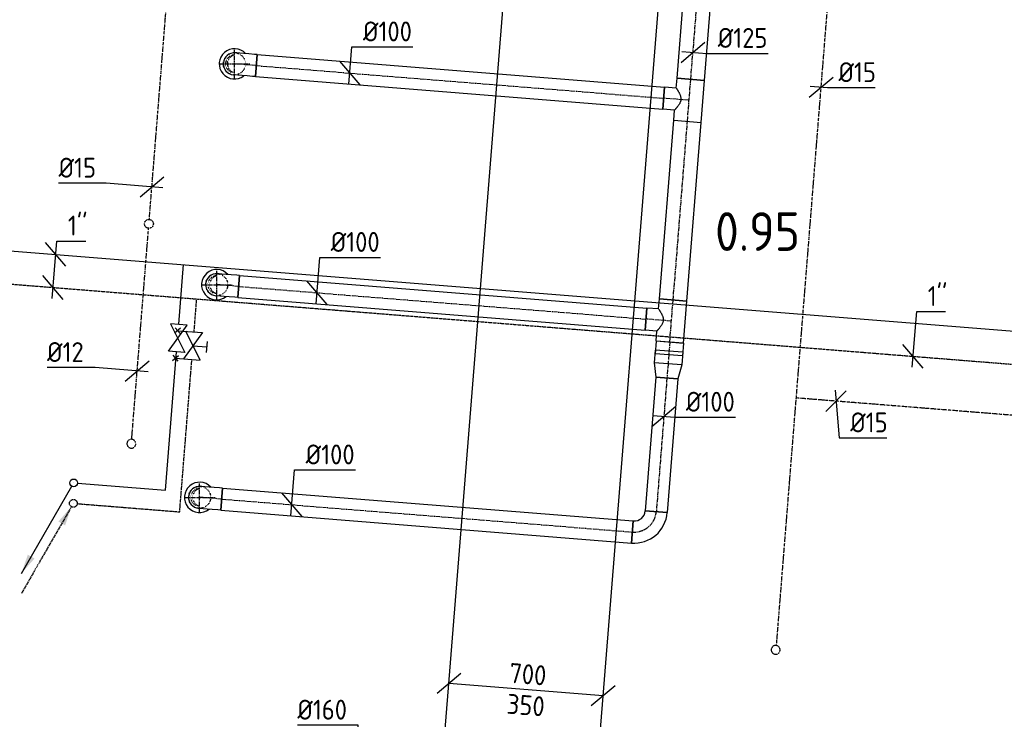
# Model space of a CAD drawing. Header units: millimetres. Extents: x -17664 to 48661, y -98 to 70975.
# Tile 56 of 62: x 2630 to 7086, y 53620 to 56784. Entities that reach past the tile are written whole.
import ezdxf
from ezdxf.enums import TextEntityAlignment as Align

# ---------------------------------------------------------------- set-up
doc = ezdxf.new("R2010")
doc.units = ezdxf.units.MM
for name, pattern in [('2322107', [2000, 1000, 1000]), ('2322107_a', [2000, 1000, 1000]), ('2322108', [7, 5, -2]), ('2322108_a', [7, 5, -2]), ('2322109', [10, 5, -2, 1, -2]), ('CENTER2', [28.575, 19.05, -3.175, 3.175, -3.175]), ('SMALL_DASH', [1.5, 0.5, -1])]:
    doc.linetypes.add(name, pattern=pattern)
for name, color, linetype in [('bTuwkundig', 7, 'Continuous'), ('WL531---', 5, '2322109'), ('WL561---', 4, 'Continuous'), ('WL561---_AANVOER', 1, '2322107'), ('WL561---_RETOUR', 5, '2322108'), ('WL570---_RETOUR_D', 4, 'Continuous'), ('WL570---_RETOUR_HL', 1, 'CENTER2'), ('WL570---_RETOUR_RST', 4, 'Continuous'), ('WL570---_TOEVOER_D', 3, 'Continuous'), ('WM531---', 1, 'Continuous'), ('WM561---_RETOUR', 1, 'Continuous'), ('WM570---', 1, 'Continuous'), ('WM570---_RETOUR', 1, 'Continuous'), ('WM570---_TOEVOER', 1, 'Continuous')]:
    doc.layers.add(name, color=color, linetype=linetype)
doc.styles.add('BURO-018', font='BUROFONT', dxfattribs={"height": 1.8})
doc.styles.add('STABICAD-018', font='ISOCP.SHX', dxfattribs={"height": 90})
doc.styles.add('STABICAD-035', font='ISOCP.SHX', dxfattribs={"height": 175})

# ---------------------------------------------------------------- blocks, each defined once
blk = doc.blocks.new('*U825')
at = {"color": 0, "linetype": 'Continuous'}
for p, q in [((5, 350, -3025), (7436.6, 350, -3025)), ((5, -350, -3025), (7436.6, -350, -3025))]:
    blk.add_line(p, q, dxfattribs=at)
at = {"layer": 'WM570---', "color": 2, "style": 'STABICAD-018'}
for tag, p in [('POSITIONCODE', (4706.5, 52944.4, 3025)), ('CODE', (4827.9, 52581.9, 3025)), ('SECTIONCODE', (4827.9, 52581.9, 3025))]:
    blk.add_attdef(tag, p, '', height=1.8, dxfattribs=at)
blk = doc.blocks.new('*U814')
at = {"color": 0, "linetype": 'Continuous'}
for p, q in [((-295.1, 73.8, -3025), (-402.7, -17.9, -3025)), ((348.9, -27.9, -3025), (-348.9, 27.9, -3025)), ((402.7, 17.9, -3025), (295.1, -73.8, -3025))]:
    blk.add_line(p, q, dxfattribs=at)
at = {"color": 0, "linetype": 'Continuous', "style": 'STABICAD-018'}
for s, p in [('700', (-78.8, 31.4, -3025)), ('350', (-89.9, -108.2, -3025))]:
    blk.add_text(s, height=90, rotation=355.4253, dxfattribs=at).set_placement(p)
at = {"layer": 'WM570---', "color": 2, "style": 'STABICAD-018'}
blk.add_attdef('CODE', (4921.7, 53753.8, 3025), '', height=1.8, dxfattribs=at)
blk = doc.blocks.new('*U816')
at = {"color": 0, "linetype": 'Continuous'}
for p, q in [((-11.7, 173.1, -2975), (-286.8, 173.1, -2975)), ((3.4, -50.4, -2975), (-11.7, 173.1, -2975)), ((-47, -46.4, -2975), (47, 46.4, -2975))]:
    blk.add_line(p, q, dxfattribs=at)
at = {"color": 0, "linetype": 'Continuous', "style": 'STABICAD-018'}
blk.add_text('%%c160', height=90, dxfattribs=at).set_placement((-286.8, 198.1, -2975))
at = {"layer": 'WM570---', "color": 2, "style": 'STABICAD-018'}
blk.add_attdef('CODE', (4173.6, 53420.1, 2975), '', height=1.8, dxfattribs=at)
blk = doc.blocks.new('*U1043')
at = {"color": 0, "linetype": 'Continuous'}
blk.add_arc((0, 0, -2700), 68.5, 42.3055, 308.545, dxfattribs=at)
at = {"layer": 'WM570---_RETOUR', "color": 2, "style": 'STABICAD-018'}
for tag, p in [('CODE', (3601.8, 56684.3, 2700)), ('SECTIONCODE', (3601.8, 56584.3, 2700)), ('MATERIALCODE', (3601.8, 56584.3, 2700)), ('POSITIONCODE', (3601.8, 56584.3, 2700)), ('FLOWPREFIX', (3831.5, 56544.3, 2700)), ('FLOW', (3854, 56544.3, 2700)), ('FLOWSUFFIX', (3912.6, 56544.3, 2700))]:
    blk.add_attdef(tag, p, '', height=1.8, dxfattribs=at)
at = {"layer": 'WM570---_RETOUR', "color": 1, "style": 'STABICAD-018'}
blk.add_attdef('PRODUCTCODE', (3394.6, 56624.3, 2700), '', height=1.8, dxfattribs=at)
blk = doc.blocks.new('*U1032')
at = {"color": 0, "linetype": 'Continuous'}
blk.add_arc((0, 0, -2700), 68.5, 42.3055, 308.545, dxfattribs=at)
at = {"layer": 'WM570---_RETOUR', "color": 2, "style": 'STABICAD-018'}
for tag, p in [('CODE', (3521.6, 55685.5, 2700)), ('SECTIONCODE', (3521.6, 55585.5, 2700)), ('MATERIALCODE', (3521.6, 55585.5, 2700)), ('POSITIONCODE', (3521.6, 55585.5, 2700)), ('FLOWPREFIX', (3751.3, 55545.5, 2700)), ('FLOW', (3773.8, 55545.5, 2700)), ('FLOWSUFFIX', (3832.5, 55545.5, 2700))]:
    blk.add_attdef(tag, p, '', height=1.8, dxfattribs=at)
at = {"layer": 'WM570---_RETOUR', "color": 1, "style": 'STABICAD-018'}
blk.add_attdef('PRODUCTCODE', (3314.4, 55625.5, 2700), '', height=1.8, dxfattribs=at)
blk = doc.blocks.new('*U1027')
at = {"color": 0, "linetype": 'Continuous'}
blk.add_arc((0, 0, -2700), 68.5, 42.3055, 308.545, dxfattribs=at)
at = {"layer": 'WM570---_RETOUR', "color": 2, "style": 'STABICAD-018'}
for tag, p in [('CODE', (3444.4, 54723.6, 2700)), ('SECTIONCODE', (3444.4, 54623.6, 2700)), ('MATERIALCODE', (3444.4, 54623.6, 2700)), ('POSITIONCODE', (3444.4, 54623.6, 2700)), ('FLOWPREFIX', (3674.1, 54583.6, 2700)), ('FLOW', (3696.6, 54583.6, 2700)), ('FLOWSUFFIX', (3755.3, 54583.6, 2700))]:
    blk.add_attdef(tag, p, '', height=1.8, dxfattribs=at)
at = {"layer": 'WM570---_RETOUR', "color": 1, "style": 'STABICAD-018'}
blk.add_attdef('PRODUCTCODE', (3237.2, 54663.6, 2700), '', height=1.8, dxfattribs=at)
blk = doc.blocks.new('*U1035')
at = {"color": 0, "linetype": 'Continuous'}
for p, q in [((0, 50, -3000), (1849.2, 50, -3000)), ((0, -50, -3000), (0, 50, -3000)), ((1849.2, 50, -3000), (1849.2, -50, -3000)), ((0, -50, -3000), (1849.2, -50, -3000))]:
    blk.add_line(p, q, dxfattribs=at)
at = {"layer": 'WL570---_RETOUR_HL', "linetype": 'CENTER2'}
blk.add_line((0, 0, -3000), (1849.2, 0, -3000), dxfattribs=at)
at = {"layer": 'WM570---_RETOUR', "color": 2, "style": 'STABICAD-018'}
for tag in ['CODE', 'SECTIONCODE', 'POSITIONCODE']:
    blk.add_attdef(tag, (3701.4, 56576.3, 3000), '', height=1.8, dxfattribs=at)
blk = doc.blocks.new('*U1040')
at = {"color": 0, "linetype": 'Continuous'}
for p, q in [((0, 50, -3000), (1849.5, 50, -3000)), ((0, -50, -3000), (0, 50, -3000)), ((1849.5, 50, -3000), (1849.5, -50, -3000)), ((0, -50, -3000), (1849.5, -50, -3000))]:
    blk.add_line(p, q, dxfattribs=at)
at = {"layer": 'WL570---_RETOUR_HL', "linetype": 'CENTER2'}
blk.add_line((0, 0, -3000), (1849.5, 0, -3000), dxfattribs=at)
at = {"layer": 'WM570---_RETOUR', "color": 2, "style": 'STABICAD-018'}
for tag in ['CODE', 'SECTIONCODE', 'POSITIONCODE']:
    blk.add_attdef(tag, (3621.3, 55577.5, 3000), '', height=1.8, dxfattribs=at)
blk = doc.blocks.new('*U1031')
at = {"color": 0, "linetype": 'Continuous'}
for p, q in [((0, 50, -3000), (1865, 50, -3000)), ((0, -50, -3000), (0, 50, -3000)), ((1865, 50, -3000), (1865, -50, -3000)), ((0, -50, -3000), (1865, -50, -3000))]:
    blk.add_line(p, q, dxfattribs=at)
at = {"layer": 'WL570---_RETOUR_HL', "linetype": 'CENTER2'}
blk.add_line((0, 0, -3000), (1865, 0, -3000), dxfattribs=at)
at = {"layer": 'WM570---_RETOUR', "color": 2, "style": 'STABICAD-018'}
for tag in ['SECTIONCODE', 'CODE', 'POSITIONCODE']:
    blk.add_attdef(tag, (3544.1, 54615.6, 3000), '', height=1.8, dxfattribs=at)
blk = doc.blocks.new('*U1047')
at = {"color": 0, "linetype": 'Continuous'}
for p, q in [((0, 62.5, -3000), (474.7, 62.5, -3000)), ((0, -62.5, -3000), (0, 62.5, -3000)), ((474.7, 62.5, -3000), (474.7, -62.5, -3000)), ((0, -62.5, -3000), (474.7, -62.5, -3000))]:
    blk.add_line(p, q, dxfattribs=at)
at = {"layer": 'WL570---_RETOUR_HL', "linetype": 'CENTER2'}
blk.add_line((0, 0, -3000), (474.7, 0, -3000), dxfattribs=at)
at = {"layer": 'WM570---_RETOUR', "color": 2, "style": 'STABICAD-018'}
for tag, p in [('POSITIONCODE', (5587.5, 57397.5, 3000)), ('SECTIONCODE', (5538.2, 56782.1, 3000)), ('CODE', (5667.3, 56514.6, 3000))]:
    blk.add_attdef(tag, p, '', height=1.8, dxfattribs=at)
blk = doc.blocks.new('*U1036')
at = {"color": 0, "linetype": 'Continuous'}
for p, q in [((-50, 62.5, -3000), (-50, 115.3, -3000)), ((-50, 115.3, -3000), (50, 115.3, -3000)), ((50, 62.5, -3000), (50, 115.3, -3000)), ((-95.3, 62.5, -3000), (-50, 62.5, -3000)), ((-95.3, 62.5, -3000), (-95.3, -62.5, -3000)), ((50, 62.5, -3000), (95.3, 62.5, -3000)), ((95.3, 62.5, -3000), (95.3, -62.5, -3000)), ((-95.3, -62.5, -3000), (95.3, -62.5, -3000))]:
    blk.add_line(p, q, dxfattribs=at)
blk.add_spline([(49.7, 62.3, -3000), (49, 61.7, -3000), (47.7, 60.7, -3000), (45.9, 59.3, -3000), (43.7, 57.6, -3000), (41, 55.6, -3000), (37.9, 53.3, -3000), (34.4, 50.9, -3000), (30.6, 48.4, -3000), (26.4, 45.9, -3000), (22, 43.5, -3000), (17.4, 41.3, -3000), (12.5, 39.5, -3000), (7.6, 38.3, -3000), (2.5, 37.6, -3000), (-2.5, 37.6, -3000), (-7.6, 38.3, -3000), (-12.5, 39.5, -3000), (-17.4, 41.3, -3000), (-22, 43.5, -3000), (-26.4, 45.9, -3000), (-30.6, 48.4, -3000), (-34.4, 50.9, -3000), (-37.9, 53.3, -3000), (-41, 55.6, -3000), (-43.7, 57.6, -3000), (-45.9, 59.3, -3000), (-47.7, 60.7, -3000), (-49, 61.7, -3000), (-49.7, 62.3, -3000), (-50, 62.5, -3000)], degree=3, dxfattribs=at)
at = {"layer": 'WL570---_RETOUR_HL', "linetype": 'CENTER2'}
for p, q in [((0, 0, -3000), (0, 115.3, -3000)), ((-95.3, 0, -3000), (95.3, 0, -3000))]:
    blk.add_line(p, q, dxfattribs=at)
at = {"layer": 'WM570---_RETOUR', "color": 2, "style": 'STABICAD-018'}
for tag in ['SECTIONCODE', 'CODE', 'POSITIONCODE']:
    blk.add_attdef(tag, (5659.7, 56419.6, 3000), '', height=1.8, dxfattribs=at)
blk = doc.blocks.new('*U1037')
at = {"color": 0, "linetype": 'Continuous'}
for p, q in [((0, 62.5, -3000), (811.5, 62.5, -3000)), ((0, -62.5, -3000), (0, 62.5, -3000)), ((811.5, 62.5, -3000), (811.5, -62.5, -3000)), ((0, -62.5, -3000), (811.5, -62.5, -3000))]:
    blk.add_line(p, q, dxfattribs=at)
at = {"layer": 'WL570---_RETOUR_HL', "linetype": 'CENTER2'}
blk.add_line((0, 0, -3000), (811.5, 0, -3000), dxfattribs=at)
at = {"layer": 'WM570---_RETOUR', "color": 2, "style": 'STABICAD-018'}
for tag, p in [('POSITIONCODE', (5507.6, 56398.7, 3000)), ('SECTIONCODE', (5458.3, 55783.3, 3000)), ('CODE', (5587.4, 55515.8, 3000))]:
    blk.add_attdef(tag, p, '', height=1.8, dxfattribs=at)
blk = doc.blocks.new('*U1038')
at = {"color": 0, "linetype": 'Continuous'}
for p, q in [((-50, 62.5, -3000), (-50, 115.3, -3000)), ((-50, 115.3, -3000), (50, 115.3, -3000)), ((50, 62.5, -3000), (50, 115.3, -3000)), ((-95.3, 62.5, -3000), (-50, 62.5, -3000)), ((-95.3, 62.5, -3000), (-95.3, -62.5, -3000)), ((50, 62.5, -3000), (95.3, 62.5, -3000)), ((95.3, 62.5, -3000), (95.3, -62.5, -3000)), ((-95.3, -62.5, -3000), (95.3, -62.5, -3000))]:
    blk.add_line(p, q, dxfattribs=at)
blk.add_spline([(49.7, 62.3, -3000), (49, 61.7, -3000), (47.7, 60.7, -3000), (45.9, 59.3, -3000), (43.7, 57.6, -3000), (41, 55.6, -3000), (37.9, 53.3, -3000), (34.4, 50.9, -3000), (30.6, 48.4, -3000), (26.4, 45.9, -3000), (22, 43.5, -3000), (17.4, 41.3, -3000), (12.5, 39.5, -3000), (7.6, 38.3, -3000), (2.5, 37.6, -3000), (-2.5, 37.6, -3000), (-7.6, 38.3, -3000), (-12.5, 39.5, -3000), (-17.4, 41.3, -3000), (-22, 43.5, -3000), (-26.4, 45.9, -3000), (-30.6, 48.4, -3000), (-34.4, 50.9, -3000), (-37.9, 53.3, -3000), (-41, 55.6, -3000), (-43.7, 57.6, -3000), (-45.9, 59.3, -3000), (-47.7, 60.7, -3000), (-49, 61.7, -3000), (-49.7, 62.3, -3000), (-50, 62.5, -3000)], degree=3, dxfattribs=at)
at = {"layer": 'WL570---_RETOUR_HL', "linetype": 'CENTER2'}
for p, q in [((0, 0, -3000), (0, 115.3, -3000)), ((-95.3, 0, -3000), (95.3, 0, -3000))]:
    blk.add_line(p, q, dxfattribs=at)
at = {"layer": 'WM570---_RETOUR', "color": 2, "style": 'STABICAD-018'}
for tag in ['CODE', 'SECTIONCODE', 'POSITIONCODE']:
    blk.add_attdef(tag, (5579.8, 55420.8, 3000), '', height=1.8, dxfattribs=at)
blk = doc.blocks.new('*U1039')
at = {"color": 0, "linetype": 'Continuous'}
for p, q in [((-49.3, 62.5, -3000), (8.2, 62.5, -3000)), ((-49.3, 62.5, -3000), (-49.3, -62.5, -3000)), ((-8.2, 62.5, -3000), (49.3, 62.5, -3000)), ((-8.2, 62.5, -3000), (-8.2, -62.5, -3000)), ((8.2, 62.5, -3000), (8.2, -62.5, -3000)), ((49.3, 62.5, -3000), (49.3, -62.5, -3000)), ((-49.3, -62.5, -3000), (8.2, -62.5, -3000)), ((-8.2, -62.5, -3000), (49.3, -62.5, -3000))]:
    blk.add_line(p, q, dxfattribs=at)
at = {"layer": 'WL570---_RETOUR_HL', "linetype": 'CENTER2'}
blk.add_line((-49.3, 0, -3000), (49.3, 0, -3000), dxfattribs=at)
at = {"layer": 'WM570---_RETOUR', "color": 2, "style": 'STABICAD-018'}
for tag in ['CODE', 'SECTIONCODE', 'POSITIONCODE']:
    blk.add_attdef(tag, (5568.3, 55276.6, 3000), '', height=1.8, dxfattribs=at)
blk = doc.blocks.new('*U1041')
at = {"color": 0, "linetype": 'Continuous'}
for p, q in [((0, 62.5, -3000), (64.2, 50, -3000)), ((0, 62.5, -3000), (0, -62.5, -3000)), ((64.2, 50, -3000), (64.2, -50, -3000)), ((0, -62.5, -3000), (64.2, -50, -3000))]:
    blk.add_line(p, q, dxfattribs=at)
at = {"layer": 'WL570---_RETOUR_HL', "linetype": 'CENTER2'}
blk.add_line((0, 0, -3000), (64.2, 0, -3000), dxfattribs=at)
for centre in [(0, 0, -3000), (64.2, 0, -3000)]:
    blk.add_circle(centre, 0.0125, dxfattribs=at)
at = {"layer": 'WM570---_RETOUR', "color": 2, "style": 'STABICAD-018'}
for tag, p in [('CODE', (5564.3, 55327.5, 3000)), ('SECTIONCODE', (5564.3, 55227.5, 3000)), ('POSITIONCODE', (5564.3, 55227.5, 3000))]:
    blk.add_attdef(tag, p, '', height=1.8, dxfattribs=at)
blk = doc.blocks.new('*U1042')
at = {"color": 0, "linetype": 'Continuous'}
for p, q in [((0, 50, -3000), (606.8, 50, -3000)), ((0, -50, -3000), (0, 50, -3000)), ((606.8, 50, -3000), (606.8, -50, -3000)), ((0, -50, -3000), (606.8, -50, -3000))]:
    blk.add_line(p, q, dxfattribs=at)
at = {"layer": 'WL570---_RETOUR_HL', "linetype": 'CENTER2'}
blk.add_line((0, 0, -3000), (606.8, 0, -3000), dxfattribs=at)
at = {"layer": 'WM570---_RETOUR', "color": 2, "style": 'STABICAD-018'}
for tag in ['SECTIONCODE', 'CODE', 'POSITIONCODE']:
    blk.add_attdef(tag, (5559.2, 55163.5, 3000), '', height=1.8, dxfattribs=at)
blk = doc.blocks.new('*U1030')
at = {"color": 0, "linetype": 'Continuous'}
for p, q in [((-50, 100, -3000), (50, 100, -3000)), ((-100, -50, -3000), (-100, 50, -3000))]:
    blk.add_line(p, q, dxfattribs=at)
for radius in [50, 150]:
    blk.add_arc((-100, 100, -3000), radius, 270, 0, dxfattribs=at)
at = {"layer": 'WL570---_RETOUR_HL', "linetype": 'CENTER2'}
blk.add_arc((-100, 100, -3000), 100, 270, 0, dxfattribs=at)
at = {"layer": 'WM570---_RETOUR', "color": 2, "style": 'STABICAD-018'}
for tag in ['CODE', 'SECTIONCODE', 'POSITIONCODE']:
    blk.add_attdef(tag, (5502.8, 54458.9, 3000), '', height=1.8, dxfattribs=at)
blk = doc.blocks.new('*U1025')
at = {"color": 0, "linetype": 'Continuous'}
for p, q in [((-53.8, -45.9, -3000), (53.8, 45.9, -3000)), ((-49.8, 4, -3000), (62.3, -5, -3000)), ((62.3, -5, -3000), (341, -5, -3000))]:
    blk.add_line(p, q, dxfattribs=at)
at = {"color": 0, "linetype": 'Continuous', "style": 'STABICAD-018'}
blk.add_text('%%c125', height=90, dxfattribs=at).set_placement((112.3, 20, -3000))
at = {"layer": 'WM570---_RETOUR', "color": 2, "style": 'STABICAD-018'}
blk.add_attdef('CODE', (5677.1, 56636.6, 3000), '', height=1.8, dxfattribs=at)
blk = doc.blocks.new('*U1026')
at = {"color": 0, "linetype": 'Continuous'}
for p, q in [((-53.8, -45.9, -3000), (53.8, 45.9, -3000)), ((-49.8, 4, -3000), (49.8, -4, -3000)), ((49.8, -4, -3000), (324.9, -4, -3000))]:
    blk.add_line(p, q, dxfattribs=at)
at = {"color": 0, "linetype": 'Continuous', "style": 'STABICAD-018'}
blk.add_text('%%c100', height=90, dxfattribs=at).set_placement((99.8, 21, -3000))
at = {"layer": 'WM570---_RETOUR', "color": 2, "style": 'STABICAD-018'}
blk.add_attdef('CODE', (5545.3, 54990, 3000), '', height=1.8, dxfattribs=at)
blk = doc.blocks.new('*U1028')
at = {"color": 0, "linetype": 'Continuous'}
for p, q in [((-100, 50, -3000), (-86.8, 50, -3000)), ((-100, -50, -3000), (-100, 50, -3000)), ((-86.8, 50, -3000), (-61.4, 50, -3000)), ((-61.4, 50, -3000), (-38.6, 50, -3000)), ((-38.6, 50, -3000), (-20, 50, -3000)), ((-20, 50, -3000), (-6.8, 50, -3000)), ((-6.8, 50, -3000), (0, 50, -3000)), ((-100, -50, -3000), (-86.8, -50, -3000)), ((-86.8, -50, -3000), (-61.4, -50, -3000)), ((-61.4, -50, -3000), (-38.6, -50, -3000)), ((-38.6, -50, -3000), (-20, -50, -3000)), ((-20, -50, -3000), (-6.8, -50, -3000)), ((-6.8, -50, -3000), (0, -50, -3000))]:
    blk.add_line(p, q, dxfattribs=at)
blk.add_arc((0, 0, -3000), 50, 270, 90, dxfattribs=at)
at = {"layer": 'WL570---_RETOUR_HL', "linetype": 'CENTER2'}
blk.add_line((-100, 0, -3000), (0, 0, -3000), dxfattribs=at)
at = {"layer": 'WM570---_RETOUR', "color": 2, "style": 'STABICAD-018'}
for tag in ['CODE', 'SECTIONCODE', 'POSITIONCODE']:
    blk.add_attdef(tag, (3444.4, 54623.6, 3000), '', height=1.8, dxfattribs=at)
blk = doc.blocks.new('*U1029')
at = {"layer": 'WL570---_RETOUR_HL', "linetype": 'CENTER2'}
for p, q in [((5.6, -69.8), (-5.6, 69.8)), ((69.8, 5.6), (-69.8, -5.6))]:
    blk.add_line(p, q, dxfattribs=at)
at = {"layer": 'WL570---_RETOUR_HL', "linetype": 'SMALL_DASH'}
blk.add_circle((0, 0, -2900), 50, dxfattribs=at)
at = {"layer": 'WL570---_RETOUR_HL', "linetype": 'CENTER2'}
blk.add_circle((0, 0, -2900), 0.0125, dxfattribs=at)
at = {"layer": 'WL570---_RETOUR_HL', "linetype": 'SMALL_DASH'}
for centre, radius, start, end in [((0, 0, -2900), 40, 184.5747, 4.5747), ((-0.8, 9.5, -2900), 41.1, 197.9259, 351.2236)]:
    blk.add_arc(centre, radius, start, end, dxfattribs=at)
at = {"layer": 'WM570---_RETOUR', "color": 2, "style": 'STABICAD-018'}
for tag in ['CODE', 'SECTIONCODE', 'POSITIONCODE']:
    blk.add_attdef(tag, (3444.4, 54623.6, 2900), '', height=1.8, dxfattribs=at)
blk = doc.blocks.new('*U1033')
at = {"color": 0, "linetype": 'Continuous'}
for p, q in [((-100, 50, -3000), (-86.8, 50, -3000)), ((-100, -50, -3000), (-100, 50, -3000)), ((-86.8, 50, -3000), (-61.4, 50, -3000)), ((-61.4, 50, -3000), (-38.6, 50, -3000)), ((-38.6, 50, -3000), (-20, 50, -3000)), ((-20, 50, -3000), (-6.8, 50, -3000)), ((-6.8, 50, -3000), (0, 50, -3000)), ((-100, -50, -3000), (-86.8, -50, -3000)), ((-86.8, -50, -3000), (-61.4, -50, -3000)), ((-61.4, -50, -3000), (-38.6, -50, -3000)), ((-38.6, -50, -3000), (-20, -50, -3000)), ((-20, -50, -3000), (-6.8, -50, -3000)), ((-6.8, -50, -3000), (0, -50, -3000))]:
    blk.add_line(p, q, dxfattribs=at)
blk.add_arc((0, 0, -3000), 50, 270, 90, dxfattribs=at)
at = {"layer": 'WL570---_RETOUR_HL', "linetype": 'CENTER2'}
blk.add_line((-100, 0, -3000), (0, 0, -3000), dxfattribs=at)
at = {"layer": 'WM570---_RETOUR', "color": 2, "style": 'STABICAD-018'}
for tag in ['SECTIONCODE', 'CODE', 'POSITIONCODE']:
    blk.add_attdef(tag, (3521.6, 55585.5, 3000), '', height=1.8, dxfattribs=at)
blk = doc.blocks.new('*U1034')
at = {"layer": 'WL570---_RETOUR_HL', "linetype": 'CENTER2'}
for p, q in [((5.6, -69.8), (-5.6, 69.8)), ((69.8, 5.6), (-69.8, -5.6))]:
    blk.add_line(p, q, dxfattribs=at)
at = {"layer": 'WL570---_RETOUR_HL', "linetype": 'SMALL_DASH'}
blk.add_circle((0, 0, -2900), 50, dxfattribs=at)
at = {"layer": 'WL570---_RETOUR_HL', "linetype": 'CENTER2'}
blk.add_circle((0, 0, -2900), 0.0125, dxfattribs=at)
at = {"layer": 'WL570---_RETOUR_HL', "linetype": 'SMALL_DASH'}
for centre, radius, start, end in [((0, 0, -2900), 40, 184.5747, 4.5747), ((-0.8, 9.5, -2900), 41.1, 197.9259, 351.2236)]:
    blk.add_arc(centre, radius, start, end, dxfattribs=at)
at = {"layer": 'WM570---_RETOUR', "color": 2, "style": 'STABICAD-018'}
for tag in ['SECTIONCODE', 'CODE', 'POSITIONCODE']:
    blk.add_attdef(tag, (3521.6, 55585.5, 2900), '', height=1.8, dxfattribs=at)
blk = doc.blocks.new('*U1044')
at = {"color": 0, "linetype": 'Continuous'}
for p, q in [((-100, 50, -3000), (-86.8, 50, -3000)), ((-100, -50, -3000), (-100, 50, -3000)), ((-86.8, 50, -3000), (-61.4, 50, -3000)), ((-61.4, 50, -3000), (-38.6, 50, -3000)), ((-38.6, 50, -3000), (-20, 50, -3000)), ((-20, 50, -3000), (-6.8, 50, -3000)), ((-6.8, 50, -3000), (0, 50, -3000)), ((-100, -50, -3000), (-86.8, -50, -3000)), ((-86.8, -50, -3000), (-61.4, -50, -3000)), ((-61.4, -50, -3000), (-38.6, -50, -3000)), ((-38.6, -50, -3000), (-20, -50, -3000)), ((-20, -50, -3000), (-6.8, -50, -3000)), ((-6.8, -50, -3000), (0, -50, -3000))]:
    blk.add_line(p, q, dxfattribs=at)
blk.add_arc((0, 0, -3000), 50, 270, 90, dxfattribs=at)
at = {"layer": 'WL570---_RETOUR_HL', "linetype": 'CENTER2'}
blk.add_line((-100, 0, -3000), (0, 0, -3000), dxfattribs=at)
at = {"layer": 'WM570---_RETOUR', "color": 2, "style": 'STABICAD-018'}
for tag in ['CODE', 'SECTIONCODE', 'POSITIONCODE']:
    blk.add_attdef(tag, (3601.8, 56584.3, 3000), '', height=1.8, dxfattribs=at)
blk = doc.blocks.new('*U1045')
at = {"layer": 'WL570---_RETOUR_HL', "linetype": 'CENTER2'}
for p, q in [((5.6, -69.8), (-5.6, 69.8)), ((69.8, 5.6), (-69.8, -5.6))]:
    blk.add_line(p, q, dxfattribs=at)
at = {"layer": 'WL570---_RETOUR_HL', "linetype": 'SMALL_DASH'}
blk.add_circle((0, 0, -2900), 50, dxfattribs=at)
at = {"layer": 'WL570---_RETOUR_HL', "linetype": 'CENTER2'}
blk.add_circle((0, 0, -2900), 0.0125, dxfattribs=at)
at = {"layer": 'WL570---_RETOUR_HL', "linetype": 'SMALL_DASH'}
for centre, radius, start, end in [((0, 0, -2900), 40, 184.5747, 4.5747), ((-0.8, 9.5, -2900), 41.1, 197.9259, 351.2236)]:
    blk.add_arc(centre, radius, start, end, dxfattribs=at)
at = {"layer": 'WM570---_RETOUR', "color": 2, "style": 'STABICAD-018'}
for tag in ['CODE', 'SECTIONCODE', 'POSITIONCODE']:
    blk.add_attdef(tag, (3601.8, 56584.3, 2900), '', height=1.8, dxfattribs=at)
blk = doc.blocks.new('*U1088')
at = {"color": 0, "linetype": '2322109'}
blk.add_arc((0, 0), 20, 81.9759, 76.2087, dxfattribs=at)
at = {"layer": 'WM570---_RETOUR', "color": 2, "style": 'STABICAD-018'}
for tag in ['CODE', 'CODE2', 'SECTIONCODE', 'INDICATIONTEXT', 'LABEL', 'POSITIONCODE']:
    blk.add_attdef(tag, (6051.3, 53933.8), '', height=1.2, dxfattribs=at)
at = {"layer": 'WM570---_RETOUR', "color": 1, "style": 'STABICAD-018'}
blk.add_attdef('PRODUCTCODE', (6051.3, 53933.8), '', height=1.8, dxfattribs=at)
blk = doc.blocks.new('*U1091')
at = {"color": 0, "linetype": 'Continuous'}
for p, q in [((46.2, 46.5), (-46.2, -46.5)), ((-4.3, 50.5), (14.1, -166)), ((14.1, -166), (229.9, -166))]:
    blk.add_line(p, q, dxfattribs=at)
at = {"color": 0, "linetype": 'Continuous', "style": 'STABICAD-018'}
blk.add_text('%%c15', height=90, dxfattribs=at).set_placement((64.1, -141))
at = {"layer": 'WM570---_RETOUR', "color": 2, "style": 'STABICAD-018'}
blk.add_attdef('CODE', (6324.7, 55058.6), '', height=1.2, dxfattribs=at)
blk = doc.blocks.new('*U1098')
at = {"color": 0, "linetype": 'Continuous'}
for p, q in [((-53.8, -45.9), (53.8, 45.9)), ((-49.8, 4), (28.4, -2.3)), ((28.4, -2.3), (244.2, -2.3))]:
    blk.add_line(p, q, dxfattribs=at)
at = {"color": 0, "linetype": 'Continuous', "style": 'STABICAD-018'}
blk.add_text('%%c15', height=90, dxfattribs=at).set_placement((78.4, 22.7))
at = {"layer": 'WM570---_RETOUR', "color": 2, "style": 'STABICAD-018'}
blk.add_attdef('CODE', (6257.2, 56478.9), '', height=1.2, dxfattribs=at)
blk = doc.blocks.new('*U1085')
at = {"color": 0, "linetype": 'Continuous'}
for p, q in [((57.8, 95.7), (-33.9, 203.4)), ((-4, -49.8), (16.8, 210)), ((16.8, 210), (147.8, 210)), ((45.9, -53.8), (-45.9, 53.8))]:
    blk.add_line(p, q, dxfattribs=at)
at = {"color": 0, "linetype": 'Continuous', "style": 'STABICAD-018'}
blk.add_text("1''", height=90, dxfattribs=at).set_placement((66.8, 235))
at = {"layer": 'WM570---_RETOUR', "color": 2, "style": 'STABICAD-018'}
blk.add_attdef('CODE', (2781.4, 55572.9), '', height=1.2, dxfattribs=at)
blk = doc.blocks.new('*U1083')
at = {"color": 0, "linetype": 'Continuous'}
for p, q in [((-4, -49.8), (16.2, 202.5)), ((16.2, 202.5), (147.2, 202.5)), ((45.9, -53.8), (-45.9, 53.8))]:
    blk.add_line(p, q, dxfattribs=at)
at = {"color": 0, "linetype": 'Continuous', "style": 'STABICAD-018'}
blk.add_text("1''", height=90, dxfattribs=at).set_placement((66.2, 227.5))
at = {"layer": 'WM570---_RETOUR', "color": 2, "style": 'STABICAD-018'}
blk.add_attdef('CODE', (6673.3, 55261.5), '', height=1.2, dxfattribs=at)
blk = doc.blocks.new('*U1089')
at = {"color": 0, "linetype": '2322109'}
blk.add_arc((0, 0), 20, 88.2913, 82.5593, dxfattribs=at)
at = {"layer": 'WM570---_RETOUR', "color": 2, "style": 'STABICAD-018'}
for tag in ['SECTIONCODE', 'CODE', 'CODE2', 'INDICATIONTEXT', 'POSITIONCODE', 'LABEL']:
    blk.add_attdef(tag, (3135.5, 54866.2), '', height=1.2, dxfattribs=at)
at = {"layer": 'WM570---_RETOUR', "color": 1, "style": 'STABICAD-018'}
blk.add_attdef('PRODUCTCODE', (3135.5, 54866.2), '', height=1.8, dxfattribs=at)
blk = doc.blocks.new('*U1093')
at = {"color": 0, "linetype": '2322109'}
blk.add_circle((0, 0), 20, dxfattribs=at)
at = {"layer": 'WM570---_RETOUR', "color": 2, "style": 'STABICAD-018'}
for tag in ['CODE', 'CODE2', 'SECTIONCODE', 'INDICATIONTEXT', 'POSITIONCODE', 'LABEL']:
    blk.add_attdef(tag, (3215, 55860.6), '', height=1.2, dxfattribs=at)
at = {"layer": 'WM570---_RETOUR', "color": 1, "style": 'STABICAD-018'}
blk.add_attdef('PRODUCTCODE', (3215, 55860.6), '', height=1.8, dxfattribs=at)
blk = doc.blocks.new('*U1097')
at = {"color": 0, "linetype": 'Continuous'}
for p, q in [((-53.8, -45.9), (53.8, 45.9)), ((-190.3, 15.2), (-407.7, 15.2)), ((49.8, -4), (-190.3, 15.2))]:
    blk.add_line(p, q, dxfattribs=at)
at = {"color": 0, "linetype": 'Continuous', "style": 'STABICAD-018'}
blk.add_text('%%c12', height=90, dxfattribs=at).set_placement((-407.7, 40.2))
at = {"layer": 'WM570---_RETOUR', "color": 2, "style": 'STABICAD-018'}
blk.add_attdef('CODE', (3161.8, 55195.5), '', height=1.2, dxfattribs=at)
blk = doc.blocks.new('*U1099')
at = {"color": 0, "linetype": 'Continuous'}
for p, q in [((-53.8, -45.9), (53.8, 45.9)), ((-206.3, 16.5), (-422, 16.5)), ((49.8, -4), (-206.3, 16.5))]:
    blk.add_line(p, q, dxfattribs=at)
at = {"color": 0, "linetype": 'Continuous', "style": 'STABICAD-018'}
blk.add_text('%%c15', height=90, dxfattribs=at).set_placement((-422, 41.5))
at = {"layer": 'WM570---_RETOUR', "color": 2, "style": 'STABICAD-018'}
blk.add_attdef('CODE', (3228.4, 56028), '', height=1.2, dxfattribs=at)
blk = doc.blocks.new('PI_SYM115')
at = {"color": 0, "linetype": 'Continuous'}
for p, q in [((-2.5, 1.5), (2.5, -1.5)), ((-2.5, -1.5), (-2.5, 1.5)), ((2.5, 1.5), (-2.5, -1.5)), ((2.5, -1.5), (2.5, 1.5))]:
    blk.add_line(p, q, dxfattribs=at)
at = {"color": 0, "linetype": 'Continuous', "style": 'BURO-018'}
blk.add_attdef('PRODUCTCODE', text='', height=1.8, dxfattribs=at).set_placement((0, 0), align=Align.MIDDLE)
blk = doc.blocks.new('PI_SYM138')
at = {"color": 0, "linetype": 'Continuous'}
for p, q in [((-1, 2.5), (1, 2.5)), ((0, 0), (0, 2.5)), ((-2.5, 1.5), (2.5, -1.5)), ((-2.5, -3), (-2.5, 1.5)), ((2.5, 1.5), (-2.5, -1.5)), ((2.5, -3), (2.5, 1.5)), ((-3, -3.5), (-2, -2.5)), ((-3, -2.5), (-2, -3.5)), ((2, -3.5), (3, -2.5)), ((2, -2.5), (3, -3.5))]:
    blk.add_line(p, q, dxfattribs=at)
at = {"color": 0, "linetype": 'Continuous', "style": 'BURO-018'}
blk.add_attdef('PRODUCTCODE', text='', height=1.8, dxfattribs=at).set_placement((0, 0), align=Align.MIDDLE)
blk = doc.blocks.new('*U1102')
at = {"linetype": '2322107'}
blk.add_hatch(color=2, dxfattribs=at).paths.add_polyline_path([(-236.2, -409.2), (-207.7, -324.7), (-177.3, -342.2)], flags=0)
at = {"color": 0, "linetype": '2322107'}
blk.add_line((0, 0), (0, 0, 1), dxfattribs=at)
at = {"color": 2, "linetype": '2322107_a'}
blk.add_line((-236.2, -409.2, 1), (-8.8, -15.2, 1), dxfattribs=at)
at = {"color": 2, "linetype": '2322107'}
blk.add_circle((0, 0, 1), 17.5, dxfattribs=at)
at = {"layer": 'WM570---_RETOUR', "color": 2, "style": 'STABICAD-018'}
for tag, p in [('SECTIONCODE', (2874.5, 54839, -2851)), ('POSITIONCODE', (2874.5, 54839, -2851)), ('CODE', (2874.5, 54789, -3001)), ('FLOORCODE', (2924.5, 54689, -3001))]:
    blk.add_attdef(tag, p, '', height=1.2, dxfattribs=at)
blk = doc.blocks.new('*U1103')
at = {"linetype": '2322108'}
blk.add_hatch(color=2, dxfattribs=at).paths.add_polyline_path([(-8.8, -15.2), (-37.3, -99.7), (-67.7, -82.2)], flags=0)
at = {"color": 0, "linetype": '2322108'}
blk.add_line((0, 0), (0, 0, 1), dxfattribs=at)
at = {"color": 2, "linetype": '2322108_a'}
blk.add_line((-8.8, -15.2, 1), (-236.2, -409.2, 1), dxfattribs=at)
at = {"color": 2, "linetype": '2322108'}
blk.add_circle((0, 0, 1), 17.5, dxfattribs=at)
at = {"layer": 'WM570---_RETOUR', "color": 2, "style": 'STABICAD-018'}
for tag, p in [('SECTIONCODE', (2873, 54746.5, -2851)), ('POSITIONCODE', (2873, 54746.5, -2851)), ('CODE', (2873, 54696.5, -3001)), ('FLOORCODE', (2923, 54596.5, -3001))]:
    blk.add_attdef(tag, p, '', height=1.2, dxfattribs=at)
blk = doc.blocks.new('*U1195')
at = {"color": 0, "linetype": 'Continuous'}
for p, q in [((-4, -49.8, -3000), (12.6, 157.4, -3000)), ((12.6, 157.4, -3000), (287.7, 157.4, -3000)), ((45.9, -53.8, -3000), (-45.9, 53.8, -3000))]:
    blk.add_line(p, q, dxfattribs=at)
at = {"color": 0, "linetype": 'Continuous', "style": 'STABICAD-018'}
blk.add_text('%%c100', height=90, dxfattribs=at).set_placement((62.6, 182.4, -3000))
at = {"layer": 'WL570---_RETOUR_D', "color": 2, "style": 'STABICAD-018'}
blk.add_attdef('CODE', (3861.9, 54590.2, 3000), '', height=1.8, dxfattribs=at)
blk = doc.blocks.new('*U1196')
at = {"color": 0, "linetype": 'Continuous'}
for p, q in [((-4, -49.8, -3000), (12.8, 159.6, -3000)), ((12.8, 159.6, -3000), (287.8, 159.6, -3000)), ((45.9, -53.8, -3000), (-45.9, 53.8, -3000))]:
    blk.add_line(p, q, dxfattribs=at)
at = {"color": 0, "linetype": 'Continuous', "style": 'STABICAD-018'}
blk.add_text('%%c100', height=90, dxfattribs=at).set_placement((62.8, 184.6, -3000))
at = {"layer": 'WL570---_RETOUR_D', "color": 2, "style": 'STABICAD-018'}
blk.add_attdef('CODE', (3975.1, 55549.2, 3000), '', height=1.8, dxfattribs=at)
blk = doc.blocks.new('*U1197')
at = {"color": 0, "linetype": 'Continuous'}
for p, q in [((-4, -49.8, -3000), (9.5, 118.3, -3000)), ((9.5, 118.3, -3000), (284.5, 118.3, -3000)), ((45.9, -53.8, -3000), (-45.9, 53.8, -3000))]:
    blk.add_line(p, q, dxfattribs=at)
at = {"color": 0, "linetype": 'Continuous', "style": 'STABICAD-018'}
blk.add_text('%%c100', height=90, dxfattribs=at).set_placement((59.5, 143.3, -3000))
at = {"layer": 'WL570---_RETOUR_D', "color": 2, "style": 'STABICAD-018'}
blk.add_attdef('CODE', (4124.4, 56542.5, 3000), '', height=1.8, dxfattribs=at)

msp = doc.modelspace()

# ---------------------------------------------------------------- linework, layer by layer
at = {"layer": 'WL531---', "linetype": '2322109'}
for p, q in [((3216.6, 55880.6), (3344, 57472)), ((6055.1, 53953.5), (6317.6, 57234.1)), ((3137.1, 54886.2), (3213.4, 55840.7)), ((7464.2, 54967.4), (6144.7, 55073))]:
    msp.add_line(p, q, dxfattribs=at)
at = {"layer": 'WL561---_AANVOER', "linetype": '2322107'}
for p, q in [((2140.7, 55774.7), (8981.2, 55227.3)), ((3349.7, 55406.2, -3000), (3371.3, 55676.2, -3000)), ((3289.7, 54655.8, -3000), (3339.7, 55281.6, -3000)), ((2892, 54687.6, -3000), (3289.7, 54655.8, -3000))]:
    msp.add_line(p, q, dxfattribs=at)
at = {"layer": 'WL561---_RETOUR', "linetype": '2322108'}
for p, q in [((2278.3, 55613.2), (9118.8, 55065.9)), ((3419.4, 55371.5, -3000), (3431.3, 55520.9, -3000)), ((3354.3, 54558, -3000), (3409.4, 55246.9, -3000)), ((2890.4, 54595.1, -3000), (3354.3, 54558, -3000))]:
    msp.add_line(p, q, dxfattribs=at)

# ---------------------------------------------------------------- block references
at = {"layer": 'WL531---', "linetype": '2322109'}
for name, p in [('*U1093', (3215, 55860.6)), ('*U1089', (3135.5, 54866.2)), ('*U1088', (6051.3, 53933.8))]:
    msp.add_blockref(name, p, dxfattribs=at)
at = {"layer": 'WL561---', "color": 2, "linetype": 'Continuous', "xscale": 25.00000000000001, "yscale": 25.00000000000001, "zscale": 25.00000000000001, "rotation": 265.4252666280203}
msp.add_blockref('PI_SYM138', (3414.4, 55309.2, 1500), dxfattribs=at)
at = {"layer": 'WL561---_AANVOER', "color": 2, "linetype": '2322107', "xscale": 25, "yscale": 25, "zscale": 25, "rotation": 85.42526662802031}
msp.add_blockref('PI_SYM115', (3345.7, 55343.8, 1500), dxfattribs=at)
at = {"layer": 'WL561---_AANVOER', "linetype": '2322107'}
msp.add_blockref('*U1102', (2874.5, 54689, -3001), dxfattribs=at)
at = {"layer": 'WL561---_RETOUR', "linetype": '2322108'}
msp.add_blockref('*U1103', (2873, 54596.5, -3001), dxfattribs=at)
at = {"layer": 'WL570---_RETOUR_D', "linetype": 'Continuous'}
for name, p, rotation in [('*U1047', (5667.3, 56514.6, 3000), 85.42526662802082), ('*U1045', (3601.8, 56584.3, 2900), 265.4252666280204), ('*U1044', (3601.8, 56584.3, 3000), 175.4252666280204), ('*U1035', (3701.4, 56576.3, 3000), 355.4252666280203), ('*U1036', (5659.7, 56419.6, 3000), 85.42526662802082), ('*U1037', (5587.4, 55515.8, 3000), 85.42526662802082), ('*U1034', (3521.6, 55585.5, 2900), 265.4252666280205), ('*U1033', (3521.6, 55585.5, 3000), 175.4252666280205), ('*U1040', (3621.3, 55577.5, 3000), 355.4252666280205), ('*U1038', (5579.8, 55420.8, 3000), 85.42526662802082), ('*U1039', (5568.3, 55276.6, 3000), 265.4252666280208), ('*U1041', (5564.3, 55227.5, 3000), 265.4252666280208), ('*U1042', (5559.2, 55163.5, 3000), 265.4252666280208), ('*U1029', (3444.4, 54623.6, 2900), 265.4252666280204), ('*U1028', (3444.4, 54623.6, 3000), 175.4252666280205), ('*U1031', (3544.1, 54615.6, 3000), 355.4252666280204), ('*U1030', (5502.8, 54458.9, 3000), 355.4252666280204)]:
    msp.add_blockref(name, p, dxfattribs=dict(at, rotation=rotation))
at = {"layer": 'WL570---_RETOUR_RST', "linetype": 'Continuous'}
for name, p in [('*U1043', (3601.8, 56584.3, 2700)), ('*U1032', (3521.6, 55585.5, 2700)), ('*U1027', (3444.4, 54623.6, 2700))]:
    msp.add_blockref(name, p, dxfattribs=at)
at = {"layer": 'WL570---_TOEVOER_D', "linetype": 'Continuous', "rotation": 85.42526662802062}
msp.add_blockref('*U825', (4827.9, 52581.9, 3025), dxfattribs=at)
at = {"layer": 'WM531---', "linetype": 'Continuous'}
for name, p in [('*U1098', (6257.2, 56478.9)), ('*U1099', (3228.4, 56028)), ('*U1097', (3161.8, 55195.5)), ('*U1091', (6324.7, 55058.6))]:
    msp.add_blockref(name, p, dxfattribs=at)
at = {"layer": 'WM561---_RETOUR', "linetype": 'Continuous'}
for name, p in [('*U1085', (2781.4, 55572.9)), ('*U1083', (6673.3, 55261.5))]:
    msp.add_blockref(name, p, dxfattribs=at)
at = {"layer": 'WM570---_RETOUR', "linetype": 'Continuous'}
for name, p in [('*U1197', (4124.4, 56542.5, 3000)), ('*U1025', (5677.1, 56636.6, 3000)), ('*U1196', (3975.1, 55549.2, 3000)), ('*U1026', (5545.3, 54990, 3000)), ('*U1195', (3861.9, 54590.2, 3000))]:
    msp.add_blockref(name, p, dxfattribs=at)
at = {"layer": 'WM570---_TOEVOER', "linetype": 'Continuous'}
for name, p in [('*U814', (4921.7, 53753.8, 3025)), ('*U816', (4173.6, 53420.1, 2975))]:
    msp.add_blockref(name, p, dxfattribs=at)

# ---------------------------------------------------------------- texts
at = {"layer": 'bTuwkundig', "color": 3, "style": 'STABICAD-035'}
msp.add_text('0.95', height=175, dxfattribs=at).set_placement((5777, 55738.3, -500))

doc.saveas('drawing.dxf')
